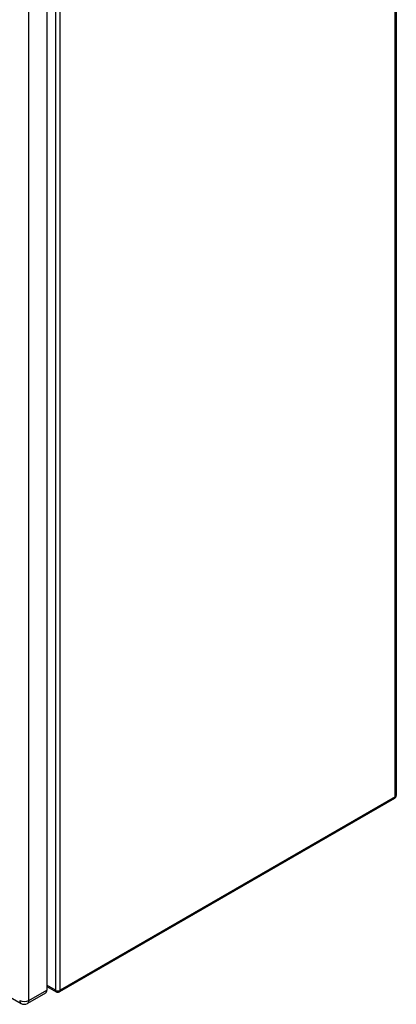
# Model space of a CAD drawing. Header units: inches. Extents: x 142.8 to 168.9, y 42.4 to 91.6.
# Tile 4 of 5: x 159.5 to 168.9, y 42.4 to 67. Entities that reach past the tile are written whole.
import ezdxf

# ---------------------------------------------------------------- set-up
doc = ezdxf.new("R2010")
doc.units = ezdxf.units.IN
doc.header["$MEASUREMENT"] = 0
doc.layers.add('Visible Edges(ANSI)', color=7, linetype='Continuous', lineweight=25)
doc.layers.add('Visible Tangent Edges(ANSI)', color=7, linetype='Continuous', lineweight=25)

msp = doc.modelspace()

# ---------------------------------------------------------------- linework, layer by layer
at = {"layer": 'Visible Edges(ANSI)'}
for p, q in [((168.912, 81.745), (168.912, 47.589)), ((160.189, 76.599), (160.189, 42.73)), ((142.858, 52.028), (159.543, 42.395)), ((168.87, 47.517), (160.503, 42.686)), ((160.189, 42.819), (160.419, 42.686)), ((160.156, 42.656), (159.704, 42.395))]:
    msp.add_line(p, q, dxfattribs=at)
for centre, radius, start, end in [((168.828, 47.589), 0.084, 300, 0), ((160.461, 42.759), 0.084, 240, 300), ((159.624, 42.535), 0.161, 240, 300)]:
    msp.add_arc(centre, radius, start, end, dxfattribs=at)
msp.add_ellipse((160.076, 42.796), major_axis=(0.08, -0.139), ratio=0.57735, start_param=0, end_param=0.785398, dxfattribs=at)
at = {"layer": 'Visible Tangent Edges(ANSI)'}
for p, q in [((168.887, 47.555), (168.887, 81.711)), ((160.402, 76.88), (160.402, 42.725)), ((160.521, 42.725), (160.521, 76.88)), ((159.738, 42.469), (159.738, 76.338)), ((168.887, 47.555), (160.521, 42.725)), ((160.402, 42.725), (160.189, 42.848)), ((159.738, 42.469), (160.189, 42.73))]:
    msp.add_line(p, q, dxfattribs=at)
for centre, major_axis, start_param, end_param in [((168.828, 47.589), (0.042, -0.0727), 0, 0.785398), ((168.828, 47.589), (0.084, 0), 5.497787, 6.283185), ((160.461, 42.759), (-0.084, 0), 0.785398, 2.356194), ((160.461, 42.759), (-0.042, -0.0727), 5.497787, 6.283185), ((160.461, 42.759), (0.042, -0.0727), 0, 0.785398), ((159.624, 42.535), (-0.081, -0.139), 5.497787, 6.283185), ((159.624, 42.535), (0.161, 0), 3.926991, 5.497787), ((159.624, 42.535), (0.08, -0.139), 0, 0.785398)]:
    msp.add_ellipse(centre, major_axis=major_axis, ratio=0.57735, start_param=start_param, end_param=end_param, dxfattribs=at)

doc.saveas('drawing.dxf')
